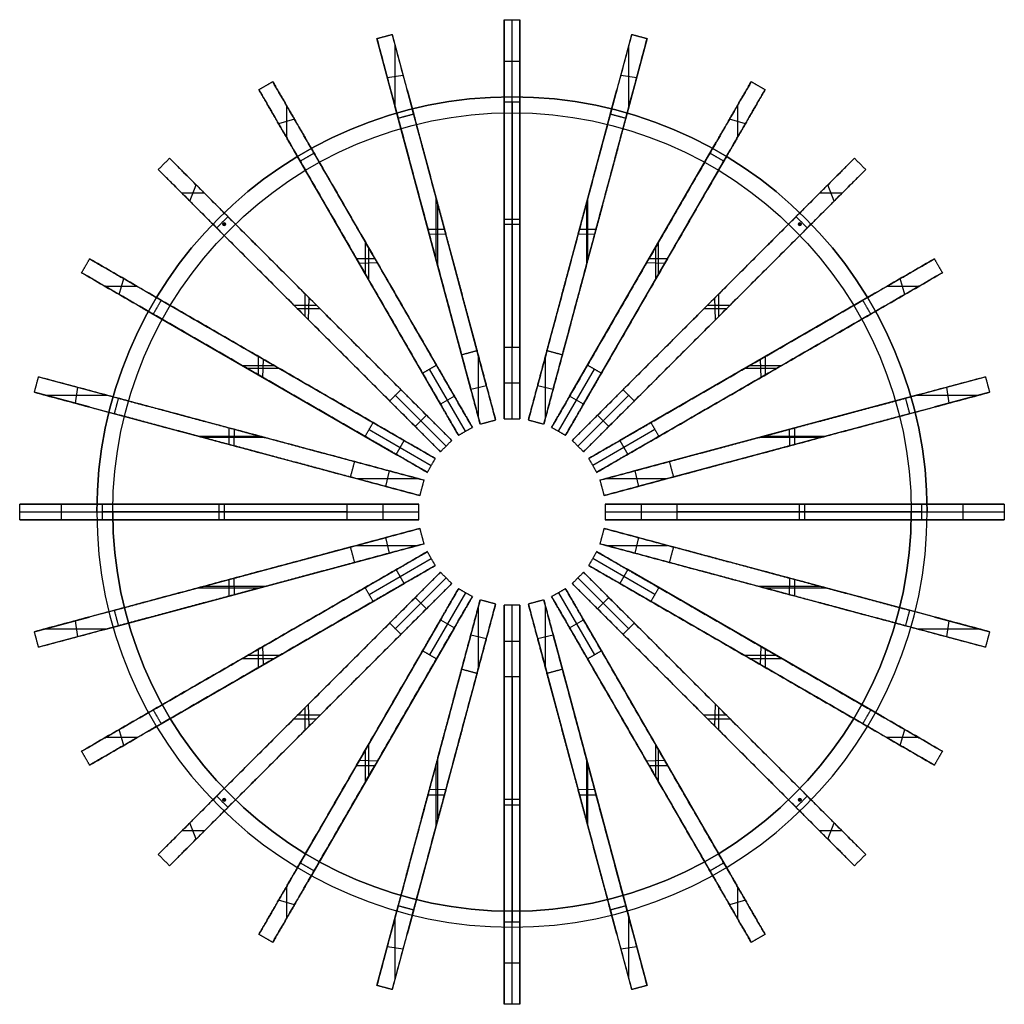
# Model space of a CAD drawing. Header units: millimetres. Extents: x -370 to 370, y -370 to 370.
import ezdxf

# ---------------------------------------------------------------- set-up
doc = ezdxf.new("R2010")
doc.units = ezdxf.units.MM
doc.layers.add('Default', color=7, linetype='Continuous', true_color=0x000000)

msp = doc.modelspace()

# ---------------------------------------------------------------- linework, layer by layer
at = {"layer": 'Default', "color": 250, "true_color": 0x303238}
for p, q in [((0, 307.86, 49.2), (0, 369.95, 120)), ((0, 70, 120), (0, 369.95, 120)), ((-87.72, 304.18, 59.07), (-87.72, 350.54, 110.13)), ((87.72, 304.18, 59.07), (87.72, 350.54, 110.13)), ((-6, 338.91, 84.6), (6, 338.91, 84.6)), ((-93.69, 326.48, 85.4), (-81.74, 328.24, 83.8)), ((81.74, 328.24, 83.8), (93.69, 326.48, 85.4)), ((-6, 97, 60), (-6, 317.33, 60)), ((0, 312, 120), (0, 312, 132)), ((0, 300, 120), (0, 312, 120)), ((0, 300, 132), (0, 312, 132)), ((6, 97, 60), (6, 317.33, 60)), ((-169.45, 305.5, 96.45), (-169.45, 281.5, 72.75)), ((-30.9, 92.14, 60), (-87.93, 304.97, 60)), ((-19.31, 95.24, 60), (-76.34, 308.07, 60)), ((0, 307.86, 49.2), (0, 123.99, 0)), ((19.31, 95.24, 60), (76.34, 308.07, 60)), ((30.9, 92.14, 60), (87.93, 304.97, 60)), ((169.45, 305.5, 96.45), (169.45, 281.5, 72.75)), ((0, 300, 132), (0, 300, 120)), ((-163.5, 295.2, 82.88), (-175.4, 291.81, 86.32)), ((175.4, 291.81, 86.32), (163.5, 295.2, 82.88)), ((-43.3, 87, 60), (-153.47, 277.82, 60)), ((43.3, 87, 60), (153.47, 277.82, 60)), ((-53.69, 81, 60), (-163.86, 271.82, 60)), ((53.69, 81, 60), (163.86, 271.82, 60)), ((-242.04, 233.56, 81.63), (-237.24, 245.73, 87.57)), ((242.04, 233.56, 81.63), (237.24, 245.73, 87.57)), ((-231.16, 239.64, 77.76), (-248.13, 239.64, 91.44)), ((248.13, 239.64, 91.44), (231.16, 239.64, 77.76)), ((-56.93, 189.3, 120), (-56.93, 235.66, 120)), ((-55.89, 231.75, 30.59), (-55.89, 185.39, 18.61)), ((55.89, 231.75, 30.59), (55.89, 185.39, 18.61)), ((56.93, 189.3, 120), (56.93, 235.66, 120)), ((-64.34, 72.83, 60), (-220.15, 228.63, 60)), ((64.34, 72.83, 60), (220.15, 228.63, 60)), ((-72.83, 64.34, 60), (-228.63, 220.15, 60)), ((-6, 219.98, 120), (6, 219.98, 120)), ((-6, 219.98, 25.68), (-6, 219.98, 120)), ((6, 215.93, 24.6), (-6, 215.93, 24.6)), ((6, 219.98, 25.68), (6, 219.98, 120)), ((72.83, 64.34, 60), (228.63, 220.15, 60)), ((-63.15, 212.48, 120), (-50.72, 212.48, 120)), ((-62.73, 210.93, 25.68), (-62.73, 210.93, 120)), ((-49.7, 208.67, 24.2), (-62.07, 208.47, 25)), ((-51.14, 214.03, 25.68), (-51.14, 214.03, 120)), ((62.07, 208.47, 25), (49.7, 208.67, 24.2)), ((50.72, 212.48, 120), (63.15, 212.48, 120)), ((51.14, 214.03, 25.68), (51.14, 214.03, 120)), ((62.73, 210.93, 25.68), (62.73, 210.93, 120)), ((-109.99, 178.5, 120), (-109.99, 202.5, 120)), ((109.99, 178.5, 120), (109.99, 202.5, 120)), ((-107.96, 199, 27.38), (-107.96, 175, 21.82)), ((-104.79, 193.5, 25.68), (-104.79, 193.5, 120)), ((104.79, 193.5, 25.68), (104.79, 193.5, 120)), ((107.96, 199, 27.38), (107.96, 175, 21.82)), ((-116.92, 190.5, 120), (-103.06, 190.5, 120)), ((-115.18, 187.5, 25.68), (-115.18, 187.5, 120)), ((-101.15, 187.2, 23.74), (-114.78, 186.8, 25.46)), ((114.78, 186.8, 25.46), (101.15, 187.2, 23.74)), ((103.06, 190.5, 120), (116.92, 190.5, 120)), ((115.18, 187.5, 25.68), (115.18, 187.5, 120)), ((-295.2, 163.5, 82.88), (-291.81, 175.4, 86.32)), ((295.2, 163.5, 82.88), (291.81, 175.4, 86.32)), ((-281.5, 169.45, 72.75), (-305.5, 169.45, 96.45)), ((-271.82, 163.86, 60), (-81, 53.69, 60)), ((-155.55, 147.06, 120), (-155.55, 164.03, 120)), ((271.82, 163.86, 60), (81, 53.69, 60)), ((155.55, 147.06, 120), (155.55, 164.03, 120)), ((305.5, 169.45, 96.45), (281.5, 169.45, 72.75)), ((-164.03, 155.55, 120), (-147.06, 155.55, 120)), ((-152.97, 144.48, 23.1), (-152.4, 160.88, 26.1)), ((-151.3, 159.79, 25.68), (-151.3, 159.79, 120)), ((147.06, 155.55, 120), (164.03, 155.55, 120)), ((151.3, 159.79, 25.68), (151.3, 159.79, 120)), ((152.97, 144.48, 23.1), (152.4, 160.88, 26.1)), ((-277.82, 153.47, 60), (-87, 43.3, 60)), ((-144.2, 152.68, 22.99), (-161.17, 152.68, 26.21)), ((-159.79, 151.3, 25.68), (-159.79, 151.3, 120)), ((277.82, 153.47, 60), (87, 43.3, 60)), ((161.17, 152.68, 26.21), (144.2, 152.68, 22.99)), ((159.79, 151.3, 25.68), (159.79, 151.3, 120)), ((0, 70, 120), (0, 123.99, 0)), ((-190.5, 103.06, 120), (-190.5, 116.92, 120)), ((-187.5, 115.18, 120), (-187.5, 115.18, 25.68)), ((-187.2, 101.15, 23.74), (-186.8, 114.78, 25.46)), ((-25.1, 70.51, 109.77), (-25.1, 116.87, 10.23)), ((25.1, 70.51, 109.77), (25.1, 116.87, 10.23)), ((187.2, 101.15, 23.74), (186.8, 114.78, 25.46)), ((187.5, 115.18, 120), (187.5, 115.18, 25.68)), ((190.5, 103.06, 120), (190.5, 116.92, 120)), ((-202.5, 109.99, 120), (-178.5, 109.99, 120)), ((-175, 107.96, 21.82), (-199, 107.96, 27.38)), ((-193.5, 104.79, 120), (-193.5, 104.79, 25.68)), ((-35, 60.62, 120), (-62, 107.38, 0)), ((35, 60.62, 120), (62, 107.38, 0)), ((199, 107.96, 27.38), (175, 107.96, 21.82)), ((178.5, 109.99, 120), (202.5, 109.99, 120)), ((193.5, 104.79, 120), (193.5, 104.79, 25.68)), ((-6, 97, 60), (6, 97, 60)), ((-326.48, 93.69, 85.4), (-328.24, 81.74, 83.8)), ((-30.97, 92.4, 59.4), (-19.24, 94.98, 60.6)), ((19.24, 94.98, 60.6), (30.97, 92.4, 59.4)), ((326.48, 93.69, 85.4), (328.24, 81.74, 83.8)), ((-350.54, 87.72, 110.13), (-304.18, 87.72, 59.07)), ((-304.97, 87.93, 60), (-92.14, 30.9, 60)), ((-87.68, 87.68, 0), (-49.5, 49.5, 120)), ((-43.3, 87, 60), (-53.69, 81, 60)), ((53.69, 81, 60), (43.3, 87, 60)), ((87.68, 87.68, 0), (49.5, 49.5, 120)), ((304.97, 87.93, 60), (92.14, 30.9, 60)), ((304.18, 87.72, 59.07), (350.54, 87.72, 110.13)), ((-308.07, 76.34, 60), (-95.24, 19.31, 60)), ((308.07, 76.34, 60), (95.24, 19.31, 60)), ((-72.83, 64.34, 60), (-64.34, 72.83, 60)), ((64.34, 72.83, 60), (72.83, 64.34, 60)), ((-212.48, 50.72, 120), (-212.48, 63.15, 120)), ((-210.93, 62.73, 120), (-210.93, 62.73, 25.68)), ((-208.67, 49.7, 24.2), (-208.47, 62.07, 25)), ((-107.38, 62, 0), (-60.62, 35, 120)), ((107.38, 62, 0), (60.62, 35, 120)), ((208.67, 49.7, 24.2), (208.47, 62.07, 25)), ((210.93, 62.73, 120), (210.93, 62.73, 25.68)), ((212.48, 50.72, 120), (212.48, 63.15, 120)), ((-235.66, 56.93, 120), (-189.3, 56.93, 120)), ((-185.39, 55.89, 18.61), (-231.75, 55.89, 30.59)), ((-87, 43.3, 60), (-81, 53.69, 60)), ((81, 53.69, 60), (87, 43.3, 60)), ((231.75, 55.89, 30.59), (185.39, 55.89, 18.61)), ((189.3, 56.93, 120), (235.66, 56.93, 120)), ((-214.03, 51.14, 120), (-214.03, 51.14, 25.68)), ((214.03, 51.14, 120), (214.03, 51.14, 25.68)), ((-92.4, 30.97, 59.4), (-94.98, 19.24, 60.6)), ((92.4, 30.97, 59.4), (94.98, 19.24, 60.6)), ((-116.87, 25.1, 10.23), (-70.51, 25.1, 109.77)), ((70.51, 25.1, 109.77), (116.87, 25.1, 10.23)), ((-369.95, 0, 120), (-307.86, 0, 49.2)), ((-369.95, 0, 120), (-70, 0, 120)), ((-338.91, 6, 84.6), (-338.91, -6, 84.6)), ((-317.33, 6, 60), (-97, 6, 60)), ((-312, 0, 120), (-300, 0, 120)), ((-312, 0, 132), (-300, 0, 132)), ((-123.99, 0, 0), (-307.86, 0, 49.2)), ((-219.98, -6, 120), (-219.98, 6, 120)), ((-219.98, 6, 25.68), (-219.98, 6, 120)), ((-215.93, -6, 24.6), (-215.93, 6, 24.6)), ((-123.99, 0, 0), (-70, 0, 120)), ((-97, 6, 60), (-97, -6, 60)), ((70, 0, 120), (369.95, 0, 120)), ((70, 0, 120), (123.99, 0, 0)), ((97, 6, 60), (97, -6, 60)), ((97, 6, 60), (317.33, 6, 60)), ((307.86, 0, 49.2), (123.99, 0, 0)), ((215.93, -6, 24.6), (215.93, 6, 24.6)), ((219.98, -6, 120), (219.98, 6, 120)), ((219.98, 6, 120), (219.98, 6, 25.68)), ((300, 0, 120), (312, 0, 120)), ((300, 0, 132), (312, 0, 132)), ((307.86, 0, 49.2), (369.95, 0, 120)), ((338.91, 6, 84.6), (338.91, -6, 84.6)), ((-317.33, -6, 60), (-97, -6, 60)), ((-219.98, -6, 25.68), (-219.98, -6, 120)), ((97, -6, 60), (317.33, -6, 60)), ((219.98, -6, 120), (219.98, -6, 25.68)), ((-308.07, -76.34, 60), (-95.24, -19.31, 60)), ((-94.98, -19.24, 60.6), (-92.4, -30.97, 59.4)), ((94.98, -19.24, 60.6), (92.4, -30.97, 59.4)), ((308.07, -76.34, 60), (95.24, -19.31, 60)), ((-116.87, -25.1, 10.23), (-70.51, -25.1, 109.77)), ((70.51, -25.1, 109.77), (116.87, -25.1, 10.23)), ((-304.97, -87.93, 60), (-92.14, -30.9, 60)), ((-107.38, -62, 0), (-60.62, -35, 120)), ((107.38, -62, 0), (60.62, -35, 120)), ((304.97, -87.93, 60), (92.14, -30.9, 60)), ((-277.82, -153.47, 60), (-87, -43.3, 60)), ((-81, -53.69, 60), (-87, -43.3, 60)), ((87, -43.3, 60), (81, -53.69, 60)), ((277.82, -153.47, 60), (87, -43.3, 60)), ((-214.03, -51.14, 120), (-214.03, -51.14, 25.68)), ((-212.48, -63.15, 120), (-212.48, -50.72, 120)), ((-208.47, -62.07, 25), (-208.67, -49.7, 24.2)), ((-87.68, -87.68, 0), (-49.5, -49.5, 120)), ((87.68, -87.68, 0), (49.5, -49.5, 120)), ((208.47, -62.07, 25), (208.67, -49.7, 24.2)), ((212.48, -63.15, 120), (212.48, -50.72, 120)), ((214.03, -51.14, 120), (214.03, -51.14, 25.68)), ((-271.82, -163.86, 60), (-81, -53.69, 60)), ((-235.66, -56.93, 120), (-189.3, -56.93, 120)), ((-185.39, -55.89, 18.61), (-231.75, -55.89, 30.59)), ((271.82, -163.86, 60), (81, -53.69, 60)), ((231.75, -55.89, 30.59), (185.39, -55.89, 18.61)), ((189.3, -56.93, 120), (235.66, -56.93, 120)), ((-72.83, -64.34, 60), (-228.63, -220.15, 60)), ((-210.93, -62.73, 120), (-210.93, -62.73, 25.68)), ((-64.34, -72.83, 60), (-72.83, -64.34, 60)), ((-35, -60.62, 120), (-62, -107.38, 0)), ((35, -60.62, 120), (62, -107.38, 0)), ((72.83, -64.34, 60), (64.34, -72.83, 60)), ((72.83, -64.34, 60), (228.63, -220.15, 60)), ((210.93, -62.73, 120), (210.93, -62.73, 25.68)), ((-64.34, -72.83, 60), (-220.15, -228.63, 60)), ((-25.1, -116.87, 10.23), (-25.1, -70.51, 109.77)), ((0, -369.95, 120), (0, -70, 120)), ((0, -123.99, 0), (0, -70, 120)), ((25.1, -116.87, 10.23), (25.1, -70.51, 109.77)), ((64.34, -72.83, 60), (220.15, -228.63, 60)), ((-53.69, -81, 60), (-163.86, -271.82, 60)), ((-53.69, -81, 60), (-43.3, -87, 60)), ((43.3, -87, 60), (53.69, -81, 60)), ((53.69, -81, 60), (163.86, -271.82, 60)), ((-350.54, -87.72, 110.13), (-304.18, -87.72, 59.07)), ((-328.24, -81.74, 83.8), (-326.48, -93.69, 85.4)), ((-43.3, -87, 60), (-153.47, -277.82, 60)), ((43.3, -87, 60), (153.47, -277.82, 60)), ((304.18, -87.72, 59.07), (350.54, -87.72, 110.13)), ((328.24, -81.74, 83.8), (326.48, -93.69, 85.4)), ((-30.9, -92.14, 60), (-87.93, -304.97, 60)), ((-19.31, -95.24, 60), (-76.34, -308.07, 60)), ((-30.97, -92.4, 59.4), (-19.24, -94.98, 60.6)), ((19.24, -94.98, 60.6), (30.97, -92.4, 59.4)), ((19.31, -95.24, 60), (76.34, -308.07, 60)), ((30.9, -92.14, 60), (87.93, -304.97, 60)), ((-190.5, -116.92, 120), (-190.5, -103.06, 120)), ((-186.8, -114.78, 25.46), (-187.2, -101.15, 23.74)), ((-6, -97, 60), (6, -97, 60)), ((-6, -97, 60), (-6, -317.33, 60)), ((6, -97, 60), (6, -317.33, 60)), ((186.8, -114.78, 25.46), (187.2, -101.15, 23.74)), ((190.5, -116.92, 120), (190.5, -103.06, 120)), ((-202.5, -109.99, 120), (-178.5, -109.99, 120)), ((-175, -107.96, 21.82), (-199, -107.96, 27.38)), ((-193.5, -104.79, 120), (-193.5, -104.79, 25.68)), ((199, -107.96, 27.38), (175, -107.96, 21.82)), ((178.5, -109.99, 120), (202.5, -109.99, 120)), ((193.5, -104.79, 120), (193.5, -104.79, 25.68)), ((-187.5, -115.18, 120), (-187.5, -115.18, 25.68)), ((187.5, -115.18, 120), (187.5, -115.18, 25.68)), ((0, -123.99, 0), (0, -307.86, 49.2)), ((-155.55, -164.03, 120), (-155.55, -147.06, 120)), ((-152.4, -160.88, 26.1), (-152.97, -144.48, 23.1)), ((152.4, -160.88, 26.1), (152.97, -144.48, 23.1)), ((155.55, -164.03, 120), (155.55, -147.06, 120)), ((-144.2, -152.68, 22.99), (-161.17, -152.68, 26.21)), ((-159.79, -151.3, 25.68), (-159.79, -151.3, 120)), ((161.17, -152.68, 26.21), (144.2, -152.68, 22.99)), ((159.79, -151.3, 25.68), (159.79, -151.3, 120)), ((-164.03, -155.55, 120), (-147.06, -155.55, 120)), ((-151.3, -159.79, 25.68), (-151.3, -159.79, 120)), ((147.06, -155.55, 120), (164.03, -155.55, 120)), ((151.3, -159.79, 25.68), (151.3, -159.79, 120)), ((-281.5, -169.45, 72.75), (-305.5, -169.45, 96.45)), ((-291.81, -175.4, 86.32), (-295.2, -163.5, 82.88)), ((305.5, -169.45, 96.45), (281.5, -169.45, 72.75)), ((291.81, -175.4, 86.32), (295.2, -163.5, 82.88)), ((-107.96, -175, 21.82), (-107.96, -199, 27.38)), ((107.96, -175, 21.82), (107.96, -199, 27.38)), ((-109.99, -202.5, 120), (-109.99, -178.5, 120)), ((109.99, -202.5, 120), (109.99, -178.5, 120)), ((-116.92, -190.5, 120), (-103.06, -190.5, 120)), ((-115.18, -187.5, 25.68), (-115.18, -187.5, 120)), ((-101.15, -187.2, 23.74), (-114.78, -186.8, 25.46)), ((-56.93, -235.66, 120), (-56.93, -189.3, 120)), ((-55.89, -185.39, 18.61), (-55.89, -231.75, 30.59)), ((55.89, -185.39, 18.61), (55.89, -231.75, 30.59)), ((56.93, -235.66, 120), (56.93, -189.3, 120)), ((114.78, -186.8, 25.46), (101.15, -187.2, 23.74)), ((103.06, -190.5, 120), (116.92, -190.5, 120)), ((115.18, -187.5, 25.68), (115.18, -187.5, 120)), ((-104.79, -193.5, 25.68), (-104.79, -193.5, 120)), ((104.79, -193.5, 25.68), (104.79, -193.5, 120)), ((-63.15, -212.48, 120), (-50.72, -212.48, 120)), ((-62.73, -210.93, 25.68), (-62.73, -210.93, 120)), ((-49.7, -208.67, 24.2), (-62.07, -208.47, 25)), ((-51.14, -214.03, 25.68), (-51.14, -214.03, 120)), ((62.07, -208.47, 25), (49.7, -208.67, 24.2)), ((50.72, -212.48, 120), (63.15, -212.48, 120)), ((51.14, -214.03, 25.68), (51.14, -214.03, 120)), ((62.73, -210.93, 25.68), (62.73, -210.93, 120)), ((6, -215.93, 24.6), (-6, -215.93, 24.6)), ((-6, -219.98, 120), (6, -219.98, 120)), ((-6, -219.98, 25.68), (-6, -219.98, 120)), ((6, -219.98, 25.68), (6, -219.98, 120)), ((-237.24, -245.73, 87.57), (-242.04, -233.56, 81.63)), ((237.24, -245.73, 87.57), (242.04, -233.56, 81.63)), ((-231.16, -239.64, 77.76), (-248.13, -239.64, 91.44)), ((248.13, -239.64, 91.44), (231.16, -239.64, 77.76)), ((-169.45, -281.5, 72.75), (-169.45, -305.5, 96.45)), ((169.45, -281.5, 72.75), (169.45, -305.5, 96.45)), ((-163.5, -295.2, 82.88), (-175.4, -291.81, 86.32)), ((175.4, -291.81, 86.32), (163.5, -295.2, 82.88)), ((0, -300, 132), (0, -300, 120)), ((0, -312, 120), (0, -300, 120)), ((0, -312, 132), (0, -300, 132)), ((-87.72, -350.54, 110.13), (-87.72, -304.18, 59.07)), ((0, -369.95, 120), (0, -307.86, 49.2)), ((87.72, -350.54, 110.13), (87.72, -304.18, 59.07)), ((0, -312, 120), (0, -312, 132)), ((-93.69, -326.48, 85.4), (-81.74, -328.24, 83.8)), ((81.74, -328.24, 83.8), (93.69, -326.48, 85.4)), ((-6, -338.91, 84.6), (6, -338.91, 84.6))]:
    msp.add_line(p, q, dxfattribs=at)
at = {"layer": 'Default', "color": 251, "true_color": 0x68696b}
for p, q in [((-217.37, 216.37, 132), (-215.37, 216.37, 132)), ((-217.37, 216.37, 690), (-215.37, 216.37, 690)), ((-217.08, 217.08, 132), (-217.08, 217.08, 690)), ((-217.08, 215.67, 132), (-217.08, 215.67, 690)), ((-216.37, 215.37, 132), (-216.37, 217.37, 132)), ((-216.37, 215.37, 690), (-216.37, 217.37, 690)), ((-215.67, 217.08, 132), (-215.67, 217.08, 690)), ((-215.67, 215.67, 132), (-215.67, 215.67, 690)), ((215.37, 216.37, 132), (217.37, 216.37, 132)), ((215.37, 216.37, 690), (217.37, 216.37, 690)), ((215.67, 217.08, 132), (215.67, 217.08, 690)), ((215.67, 215.67, 132), (215.67, 215.67, 690)), ((216.37, 215.37, 132), (216.37, 217.37, 132)), ((216.37, 215.37, 690), (216.37, 217.37, 690)), ((217.08, 217.08, 132), (217.08, 217.08, 690)), ((217.08, 215.67, 132), (217.08, 215.67, 690)), ((-217.37, -216.37, 132), (-215.37, -216.37, 132)), ((-217.37, -216.37, 690), (-215.37, -216.37, 690)), ((-217.08, -215.67, 132), (-217.08, -215.67, 690)), ((-217.08, -217.08, 132), (-217.08, -217.08, 690)), ((-216.37, -217.37, 132), (-216.37, -215.37, 132)), ((-216.37, -217.37, 690), (-216.37, -215.37, 690)), ((-215.67, -215.67, 132), (-215.67, -215.67, 690)), ((-215.67, -217.08, 132), (-215.67, -217.08, 690)), ((215.37, -216.37, 132), (217.37, -216.37, 132)), ((215.37, -216.37, 690), (217.37, -216.37, 690)), ((215.67, -215.67, 132), (215.67, -215.67, 690)), ((215.67, -217.08, 132), (215.67, -217.08, 690)), ((216.37, -217.37, 132), (216.37, -215.37, 132)), ((216.37, -217.37, 690), (216.37, -215.37, 690)), ((217.08, -215.67, 132), (217.08, -215.67, 690)), ((217.08, -217.08, 132), (217.08, -217.08, 690))]:
    msp.add_line(p, q, dxfattribs=at)
for centre in [(-216.37, 216.37, 132), (-216.37, 216.37, 411), (216.37, 216.37, 132), (216.37, 216.37, 411), (-216.37, -216.37, 132), (-216.37, -216.37, 411), (216.37, -216.37, 132), (216.37, -216.37, 411)]:
    msp.add_circle(centre, 1, dxfattribs=at)
at = {"layer": 'Default', "color": 251, "true_color": 0x68696b, "extrusion": (0, 0, -1)}
for centre in [(216.37, 216.37, -690), (-216.37, 216.37, -690), (216.37, -216.37, -690), (-216.37, -216.37, -690)]:
    msp.add_circle(centre, 1, dxfattribs=at)
at = {"layer": 'Default', "color": 250, "true_color": 0x303238, "extrusion": (0, 0, -1)}
for centre, radius, start, end in [((0, 0, -132), 312, 0, 180), ((0, 0, -120), 300, 0, 180), ((0, 0, -132), 300, 0, 180), ((0, 0, -126), 300, 0, 180), ((0, 0, -132), 300, 180, 0), ((0, 0, -126), 300, 180, 0)]:
    msp.add_arc(centre, radius, start, end, dxfattribs=at)
at = {"layer": 'Default', "color": 250, "true_color": 0x303238}
for centre, radius, start, end in [((0, 0, 120), 312, 0, 180), ((0, 0, 126), 312, 0, 180), ((0, 0, 120), 312, 180, 0), ((0, 0, 132), 312, 180, 0), ((0, 0, 126), 312, 180, 0), ((0, 0, 120), 300, 180, 0)]:
    msp.add_arc(centre, radius, start, end, dxfattribs=at)
for points in [[(-6, 369.95, 120), (-6, 219.98, 120), (-6, 70, 120)], [(-6, 369.95, 120), (0, 369.95, 120), (6, 369.95, 120)], [(-6, 307.86, 49.2), (-6, 338.91, 84.6), (-6, 369.95, 120)], [(6, 70, 120), (6, 219.98, 120), (6, 369.95, 120)], [(6, 369.95, 120), (6, 338.91, 84.6), (6, 307.86, 49.2)], [(-101.55, 355.79, 120), (-95.75, 357.35, 120), (-89.95, 358.9, 120)], [(-85.48, 295.82, 49.2), (-93.51, 325.81, 84.6), (-101.55, 355.79, 120)], [(-101.55, 355.79, 120), (-62.73, 210.93, 120), (-23.91, 66.06, 120)], [(-89.95, 358.9, 120), (-81.92, 328.91, 84.6), (-73.88, 298.92, 49.2)], [(-12.32, 69.17, 120), (-51.14, 214.03, 120), (-89.95, 358.9, 120)], [(89.95, 358.9, 120), (51.14, 214.03, 120), (12.32, 69.17, 120)], [(23.91, 66.06, 120), (62.73, 210.93, 120), (101.55, 355.79, 120)], [(73.88, 298.92, 49.2), (81.92, 328.91, 84.6), (89.95, 358.9, 120)], [(101.55, 355.79, 120), (93.51, 325.81, 84.6), (85.48, 295.82, 49.2)], [(89.95, 358.9, 120), (95.75, 357.35, 120), (101.55, 355.79, 120)], [(-190.17, 317.39, 120), (-184.98, 320.39, 120), (-179.78, 323.39, 120)], [(-179.78, 323.39, 120), (-164.26, 296.5, 84.6), (-148.73, 269.62, 49.2)], [(-29.8, 63.62, 120), (-104.79, 193.5, 120), (-179.78, 323.39, 120)], [(179.78, 323.39, 120), (104.79, 193.5, 120), (29.8, 63.62, 120)], [(148.73, 269.62, 49.2), (164.26, 296.5, 84.6), (179.78, 323.39, 120)], [(179.78, 323.39, 120), (184.98, 320.39, 120), (190.17, 317.39, 120)], [(-159.13, 263.62, 49.2), (-174.65, 290.5, 84.6), (-190.17, 317.39, 120)], [(-190.17, 317.39, 120), (-115.18, 187.5, 120), (-40.2, 57.62, 120)], [(40.2, 57.62, 120), (115.18, 187.5, 120), (190.17, 317.39, 120)], [(190.17, 317.39, 120), (174.65, 290.5, 84.6), (159.13, 263.62, 49.2)], [(6, 307.86, 49.2), (0, 307.86, 49.2), (-6, 307.86, 49.2)], [(-6, 123.99), (-6, 215.93, 24.6), (-6, 307.86, 49.2)], [(6, 307.86, 49.2), (6, 215.93, 24.6), (6, 123.99)], [(-73.88, 298.92, 49.2), (-79.68, 297.37, 49.2), (-85.48, 295.82, 49.2)], [(-73.88, 298.92, 49.2), (-50.09, 210.12, 24.6), (-26.3, 121.32)], [(26.3, 121.32), (50.09, 210.12, 24.6), (73.88, 298.92, 49.2)], [(85.48, 295.82, 49.2), (79.68, 297.37, 49.2), (73.88, 298.92, 49.2)], [(-37.89, 118.21), (-61.68, 207.02, 24.6), (-85.48, 295.82, 49.2)], [(85.48, 295.82, 49.2), (61.68, 207.02, 24.6), (37.89, 118.21)], [(-148.73, 269.62, 49.2), (-153.93, 266.62, 49.2), (-159.13, 263.62, 49.2)], [(-148.73, 269.62, 49.2), (-102.77, 190, 24.6), (-56.8, 110.38)], [(56.8, 110.38), (102.77, 190, 24.6), (148.73, 269.62, 49.2)], [(159.13, 263.62, 49.2), (153.93, 266.62, 49.2), (148.73, 269.62, 49.2)], [(-265.84, 257.35, 120), (-261.6, 261.6, 120), (-257.35, 265.84, 120)], [(-45.25, 53.74, 120), (-151.3, 159.79, 120), (-257.35, 265.84, 120)], [(-257.35, 265.84, 120), (-235.4, 243.89, 84.6), (-213.45, 221.93, 49.2)], [(-67.19, 104.38), (-113.16, 184, 24.6), (-159.13, 263.62, 49.2)], [(257.35, 265.84, 120), (151.3, 159.79, 120), (45.25, 53.74, 120)], [(159.13, 263.62, 49.2), (113.16, 184, 24.6), (67.19, 104.38)], [(213.45, 221.93, 49.2), (235.4, 243.89, 84.6), (257.35, 265.84, 120)], [(257.35, 265.84, 120), (261.6, 261.6, 120), (265.84, 257.35, 120)], [(-265.84, 257.35, 120), (-159.79, 151.3, 120), (-53.74, 45.25, 120)], [(-221.93, 213.45, 49.2), (-243.89, 235.4, 84.6), (-265.84, 257.35, 120)], [(53.74, 45.25, 120), (159.79, 151.3, 120), (265.84, 257.35, 120)], [(265.84, 257.35, 120), (243.89, 235.4, 84.6), (221.93, 213.45, 49.2)], [(-213.45, 221.93, 49.2), (-217.69, 217.69, 49.2), (-221.93, 213.45, 49.2)], [(-213.45, 221.93, 49.2), (-148.44, 156.93, 24.6), (-83.43, 91.92)], [(83.43, 91.92), (148.44, 156.93, 24.6), (213.45, 221.93, 49.2)], [(221.93, 213.45, 49.2), (217.69, 217.69, 49.2), (213.45, 221.93, 49.2)], [(-91.92, 83.43), (-156.93, 148.44, 24.6), (-221.93, 213.45, 49.2)], [(221.93, 213.45, 49.2), (156.93, 148.44, 24.6), (91.92, 83.43)], [(-323.39, 179.78, 120), (-320.39, 184.98, 120), (-317.39, 190.17, 120)], [(-317.39, 190.17, 120), (-290.5, 174.65, 84.6), (-263.62, 159.13, 49.2)], [(-57.62, 40.2, 120), (-187.5, 115.18, 120), (-317.39, 190.17, 120)], [(317.39, 190.17, 120), (187.5, 115.18, 120), (57.62, 40.2, 120)], [(263.62, 159.13, 49.2), (290.5, 174.65, 84.6), (317.39, 190.17, 120)], [(317.39, 190.17, 120), (320.39, 184.98, 120), (323.39, 179.78, 120)], [(-269.62, 148.73, 49.2), (-296.5, 164.26, 84.6), (-323.39, 179.78, 120)], [(-323.39, 179.78, 120), (-193.5, 104.79, 120), (-63.62, 29.8, 120)], [(63.62, 29.8, 120), (193.5, 104.79, 120), (323.39, 179.78, 120)], [(323.39, 179.78, 120), (296.5, 164.26, 84.6), (269.62, 148.73, 49.2)], [(-263.62, 159.13, 49.2), (-266.62, 153.93, 49.2), (-269.62, 148.73, 49.2)], [(-263.62, 159.13, 49.2), (-184, 113.16, 24.6), (-104.38, 67.19)], [(104.38, 67.19), (184, 113.16, 24.6), (263.62, 159.13, 49.2)], [(269.62, 148.73, 49.2), (266.62, 153.93, 49.2), (263.62, 159.13, 49.2)], [(-110.38, 56.8), (-190, 102.77, 24.6), (-269.62, 148.73, 49.2)], [(269.62, 148.73, 49.2), (190, 102.77, 24.6), (110.38, 56.8)], [(-37.89, 118.21), (-32.09, 119.77), (-26.3, 121.32)], [(-26.3, 121.32), (-19.31, 95.24, 60), (-12.32, 69.17, 120)], [(-6, 123.99), (0, 123.99), (6, 123.99)], [(-6, 70, 120), (-6, 97, 60), (-6, 123.99)], [(6, 123.99), (6, 97, 60), (6, 70, 120)], [(12.32, 69.17, 120), (19.31, 95.24, 60), (26.3, 121.32)], [(26.3, 121.32), (32.09, 119.77), (37.89, 118.21)], [(-23.91, 66.06, 120), (-30.9, 92.14, 60), (-37.89, 118.21)], [(37.89, 118.21), (30.9, 92.14, 60), (23.91, 66.06, 120)], [(-67.19, 104.38), (-62, 107.38), (-56.8, 110.38)], [(-40.2, 57.62, 120), (-53.69, 81, 60), (-67.19, 104.38)], [(-56.8, 110.38), (-43.3, 87, 60), (-29.8, 63.62, 120)], [(29.8, 63.62, 120), (43.3, 87, 60), (56.8, 110.38)], [(67.19, 104.38), (53.69, 81, 60), (40.2, 57.62, 120)], [(56.8, 110.38), (62, 107.38), (67.19, 104.38)], [(-358.9, 89.95, 120), (-357.35, 95.75, 120), (-355.79, 101.55, 120)], [(-355.79, 101.55, 120), (-325.81, 93.51, 84.6), (-295.82, 85.48, 49.2)], [(-66.06, 23.91, 120), (-210.93, 62.73, 120), (-355.79, 101.55, 120)], [(355.79, 101.55, 120), (210.93, 62.73, 120), (66.06, 23.91, 120)], [(295.82, 85.48, 49.2), (325.81, 93.51, 84.6), (355.79, 101.55, 120)], [(355.79, 101.55, 120), (357.35, 95.75, 120), (358.9, 89.95, 120)], [(-298.92, 73.88, 49.2), (-328.91, 81.92, 84.6), (-358.9, 89.95, 120)], [(-358.9, 89.95, 120), (-214.03, 51.14, 120), (-69.17, 12.32, 120)], [(-91.92, 83.43), (-87.68, 87.68), (-83.43, 91.92)], [(-83.43, 91.92), (-64.34, 72.83, 60), (-45.25, 53.74, 120)], [(45.25, 53.74, 120), (64.34, 72.83, 60), (83.43, 91.92)], [(69.17, 12.32, 120), (214.03, 51.14, 120), (358.9, 89.95, 120)], [(83.43, 91.92), (87.68, 87.68), (91.92, 83.43)], [(358.9, 89.95, 120), (328.91, 81.92, 84.6), (298.92, 73.88, 49.2)], [(-295.82, 85.48, 49.2), (-297.37, 79.68, 49.2), (-298.92, 73.88, 49.2)], [(-295.82, 85.48, 49.2), (-207.02, 61.68, 24.6), (-118.21, 37.89)], [(-53.74, 45.25, 120), (-72.83, 64.34, 60), (-91.92, 83.43)], [(91.92, 83.43), (72.83, 64.34, 60), (53.74, 45.25, 120)], [(118.21, 37.89), (207.02, 61.68, 24.6), (295.82, 85.48, 49.2)], [(298.92, 73.88, 49.2), (297.37, 79.68, 49.2), (295.82, 85.48, 49.2)], [(-121.32, 26.3), (-210.12, 50.09, 24.6), (-298.92, 73.88, 49.2)], [(-110.38, 56.8), (-107.38, 62), (-104.38, 67.19)], [(-104.38, 67.19), (-81, 53.69, 60), (-57.62, 40.2, 120)], [(-23.91, 66.06, 120), (-18.12, 67.61, 120), (-12.32, 69.17, 120)], [(-6, 70, 120), (0, 70, 120), (6, 70, 120)], [(12.32, 69.17, 120), (18.12, 67.61, 120), (23.91, 66.06, 120)], [(57.62, 40.2, 120), (81, 53.69, 60), (104.38, 67.19)], [(104.38, 67.19), (107.38, 62), (110.38, 56.8)], [(298.92, 73.88, 49.2), (210.12, 50.09, 24.6), (121.32, 26.3)], [(-40.2, 57.62, 120), (-35, 60.62, 120), (-29.8, 63.62, 120)], [(29.8, 63.62, 120), (35, 60.62, 120), (40.2, 57.62, 120)], [(-63.62, 29.8, 120), (-87, 43.3, 60), (-110.38, 56.8)], [(-53.74, 45.25, 120), (-49.5, 49.5, 120), (-45.25, 53.74, 120)], [(45.25, 53.74, 120), (49.5, 49.5, 120), (53.74, 45.25, 120)], [(110.38, 56.8), (87, 43.3, 60), (63.62, 29.8, 120)], [(-121.32, 26.3), (-119.77, 32.09), (-118.21, 37.89)], [(-118.21, 37.89), (-92.14, 30.9, 60), (-66.06, 23.91, 120)], [(-63.62, 29.8, 120), (-60.62, 35, 120), (-57.62, 40.2, 120)], [(57.62, 40.2, 120), (60.62, 35, 120), (63.62, 29.8, 120)], [(66.06, 23.91, 120), (92.14, 30.9, 60), (118.21, 37.89)], [(118.21, 37.89), (119.77, 32.09), (121.32, 26.3)], [(-69.17, 12.32, 120), (-95.24, 19.31, 60), (-121.32, 26.3)], [(-69.17, 12.32, 120), (-67.61, 18.12, 120), (-66.06, 23.91, 120)], [(66.06, 23.91, 120), (67.61, 18.12, 120), (69.17, 12.32, 120)], [(121.32, 26.3), (95.24, 19.31, 60), (69.17, 12.32, 120)], [(-70, 6, 120), (-219.98, 6, 120), (-369.95, 6, 120)], [(-369.95, -6, 120), (-369.95, 0, 120), (-369.95, 6, 120)], [(-369.95, 6, 120), (-338.91, 6, 84.6), (-307.86, 6, 49.2)], [(-312, 0, 120), (-312, 0, 126), (-312, 0, 132)], [(-307.86, 6, 49.2), (-307.86, 0, 49.2), (-307.86, -6, 49.2)], [(-307.86, 6, 49.2), (-215.93, 6, 24.6), (-123.99, 6)], [(-300, 0, 132), (-300, 0, 126), (-300, 0, 120)], [(-123.99, -6), (-123.99, 0), (-123.99, 6)], [(-123.99, 6), (-97, 6, 60), (-70, 6, 120)], [(-70, -6, 120), (-70, 0, 120), (-70, 6, 120)], [(369.95, 6, 120), (219.98, 6, 120), (70, 6, 120)], [(70, 6, 120), (70, 0, 120), (70, -6, 120)], [(70, 6, 120), (97, 6, 60), (123.99, 6)], [(123.99, 6), (123.99, 0), (123.99, -6)], [(123.99, 6), (215.93, 6, 24.6), (307.86, 6, 49.2)], [(300, 0, 120), (300, 0, 126), (300, 0, 132)], [(307.86, -6, 49.2), (307.86, 0, 49.2), (307.86, 6, 49.2)], [(307.86, 6, 49.2), (338.91, 6, 84.6), (369.95, 6, 120)], [(312, 0, 132), (312, 0, 126), (312, 0, 120)], [(369.95, 6, 120), (369.95, 0, 120), (369.95, -6, 120)], [(-369.95, -6, 120), (-219.98, -6, 120), (-70, -6, 120)], [(-307.86, -6, 49.2), (-338.91, -6, 84.6), (-369.95, -6, 120)], [(-123.99, -6), (-215.93, -6, 24.6), (-307.86, -6, 49.2)], [(-70, -6, 120), (-97, -6, 60), (-123.99, -6)], [(70, -6, 120), (219.98, -6, 120), (369.95, -6, 120)], [(123.99, -6), (97, -6, 60), (70, -6, 120)], [(307.86, -6, 49.2), (215.93, -6, 24.6), (123.99, -6)], [(369.95, -6, 120), (338.91, -6, 84.6), (307.86, -6, 49.2)], [(-69.17, -12.32, 120), (-214.03, -51.14, 120), (-358.9, -89.95, 120)], [(-121.32, -26.3), (-95.24, -19.31, 60), (-69.17, -12.32, 120)], [(-66.06, -23.91, 120), (-67.61, -18.12, 120), (-69.17, -12.32, 120)], [(69.17, -12.32, 120), (67.61, -18.12, 120), (66.06, -23.91, 120)], [(358.9, -89.95, 120), (214.03, -51.14, 120), (69.17, -12.32, 120)], [(69.17, -12.32, 120), (95.24, -19.31, 60), (121.32, -26.3)], [(-355.79, -101.55, 120), (-210.93, -62.73, 120), (-66.06, -23.91, 120)], [(-298.92, -73.88, 49.2), (-210.12, -50.09, 24.6), (-121.32, -26.3)], [(-118.21, -37.89), (-119.77, -32.09), (-121.32, -26.3)], [(-66.06, -23.91, 120), (-92.14, -30.9, 60), (-118.21, -37.89)], [(66.06, -23.91, 120), (210.93, -62.73, 120), (355.79, -101.55, 120)], [(118.21, -37.89), (92.14, -30.9, 60), (66.06, -23.91, 120)], [(121.32, -26.3), (119.77, -32.09), (118.21, -37.89)], [(121.32, -26.3), (210.12, -50.09, 24.6), (298.92, -73.88, 49.2)], [(-63.62, -29.8, 120), (-193.5, -104.79, 120), (-323.39, -179.78, 120)], [(-110.38, -56.8), (-87, -43.3, 60), (-63.62, -29.8, 120)], [(-57.62, -40.2, 120), (-60.62, -35, 120), (-63.62, -29.8, 120)], [(63.62, -29.8, 120), (60.62, -35, 120), (57.62, -40.2, 120)], [(323.39, -179.78, 120), (193.5, -104.79, 120), (63.62, -29.8, 120)], [(63.62, -29.8, 120), (87, -43.3, 60), (110.38, -56.8)], [(-317.39, -190.17, 120), (-187.5, -115.18, 120), (-57.62, -40.2, 120)], [(-118.21, -37.89), (-207.02, -61.68, 24.6), (-295.82, -85.48, 49.2)], [(-57.62, -40.2, 120), (-81, -53.69, 60), (-104.38, -67.19)], [(57.62, -40.2, 120), (187.5, -115.18, 120), (317.39, -190.17, 120)], [(104.38, -67.19), (81, -53.69, 60), (57.62, -40.2, 120)], [(295.82, -85.48, 49.2), (207.02, -61.68, 24.6), (118.21, -37.89)], [(-53.74, -45.25, 120), (-159.79, -151.3, 120), (-265.84, -257.35, 120)], [(-91.92, -83.43), (-72.83, -64.34, 60), (-53.74, -45.25, 120)], [(-45.25, -53.74, 120), (-49.5, -49.5, 120), (-53.74, -45.25, 120)], [(53.74, -45.25, 120), (49.5, -49.5, 120), (45.25, -53.74, 120)], [(265.84, -257.35, 120), (159.79, -151.3, 120), (53.74, -45.25, 120)], [(53.74, -45.25, 120), (72.83, -64.34, 60), (91.92, -83.43)], [(-269.62, -148.73, 49.2), (-190, -102.77, 24.6), (-110.38, -56.8)], [(-257.35, -265.84, 120), (-151.3, -159.79, 120), (-45.25, -53.74, 120)], [(-40.2, -57.62, 120), (-115.18, -187.5, 120), (-190.17, -317.39, 120)], [(-104.38, -67.19), (-107.38, -62), (-110.38, -56.8)], [(-45.25, -53.74, 120), (-64.34, -72.83, 60), (-83.43, -91.92)], [(-67.19, -104.38), (-53.69, -81, 60), (-40.2, -57.62, 120)], [(-29.8, -63.62, 120), (-35, -60.62, 120), (-40.2, -57.62, 120)], [(40.2, -57.62, 120), (35, -60.62, 120), (29.8, -63.62, 120)], [(190.17, -317.39, 120), (115.18, -187.5, 120), (40.2, -57.62, 120)], [(40.2, -57.62, 120), (53.69, -81, 60), (67.19, -104.38)], [(45.25, -53.74, 120), (151.3, -159.79, 120), (257.35, -265.84, 120)], [(83.43, -91.92), (64.34, -72.83, 60), (45.25, -53.74, 120)], [(110.38, -56.8), (107.38, -62), (104.38, -67.19)], [(110.38, -56.8), (190, -102.77, 24.6), (269.62, -148.73, 49.2)], [(-179.78, -323.39, 120), (-104.79, -193.5, 120), (-29.8, -63.62, 120)], [(-23.91, -66.06, 120), (-62.73, -210.93, 120), (-101.55, -355.79, 120)], [(-29.8, -63.62, 120), (-43.3, -87, 60), (-56.8, -110.38)], [(-37.89, -118.21), (-30.9, -92.14, 60), (-23.91, -66.06, 120)], [(-12.32, -69.17, 120), (-18.12, -67.61, 120), (-23.91, -66.06, 120)], [(23.91, -66.06, 120), (18.12, -67.61, 120), (12.32, -69.17, 120)], [(101.55, -355.79, 120), (62.73, -210.93, 120), (23.91, -66.06, 120)], [(23.91, -66.06, 120), (30.9, -92.14, 60), (37.89, -118.21)], [(29.8, -63.62, 120), (104.79, -193.5, 120), (179.78, -323.39, 120)], [(56.8, -110.38), (43.3, -87, 60), (29.8, -63.62, 120)], [(-358.9, -89.95, 120), (-328.91, -81.92, 84.6), (-298.92, -73.88, 49.2)], [(-298.92, -73.88, 49.2), (-297.37, -79.68, 49.2), (-295.82, -85.48, 49.2)], [(-104.38, -67.19), (-184, -113.16, 24.6), (-263.62, -159.13, 49.2)], [(-89.95, -358.9, 120), (-51.14, -214.03, 120), (-12.32, -69.17, 120)], [(-12.32, -69.17, 120), (-19.31, -95.24, 60), (-26.3, -121.32)], [(6, -70, 120), (0, -70, 120), (-6, -70, 120)], [(-6, -70, 120), (-6, -219.98, 120), (-6, -369.95, 120)], [(-6, -123.99), (-6, -97, 60), (-6, -70, 120)], [(6, -369.95, 120), (6, -219.98, 120), (6, -70, 120)], [(6, -70, 120), (6, -97, 60), (6, -123.99)], [(12.32, -69.17, 120), (51.14, -214.03, 120), (89.95, -358.9, 120)], [(26.3, -121.32), (19.31, -95.24, 60), (12.32, -69.17, 120)], [(263.62, -159.13, 49.2), (184, -113.16, 24.6), (104.38, -67.19)], [(295.82, -85.48, 49.2), (297.37, -79.68, 49.2), (298.92, -73.88, 49.2)], [(298.92, -73.88, 49.2), (328.91, -81.92, 84.6), (358.9, -89.95, 120)], [(-295.82, -85.48, 49.2), (-325.81, -93.51, 84.6), (-355.79, -101.55, 120)], [(-221.93, -213.45, 49.2), (-156.93, -148.44, 24.6), (-91.92, -83.43)], [(-83.43, -91.92), (-87.68, -87.68), (-91.92, -83.43)], [(91.92, -83.43), (87.68, -87.68), (83.43, -91.92)], [(91.92, -83.43), (156.93, -148.44, 24.6), (221.93, -213.45, 49.2)], [(355.79, -101.55, 120), (325.81, -93.51, 84.6), (295.82, -85.48, 49.2)], [(-355.79, -101.55, 120), (-357.35, -95.75, 120), (-358.9, -89.95, 120)], [(-83.43, -91.92), (-148.44, -156.93, 24.6), (-213.45, -221.93, 49.2)], [(213.45, -221.93, 49.2), (148.44, -156.93, 24.6), (83.43, -91.92)], [(358.9, -89.95, 120), (357.35, -95.75, 120), (355.79, -101.55, 120)], [(-159.13, -263.62, 49.2), (-113.16, -184, 24.6), (-67.19, -104.38)], [(-56.8, -110.38), (-102.77, -190, 24.6), (-148.73, -269.62, 49.2)], [(-56.8, -110.38), (-62, -107.38), (-67.19, -104.38)], [(67.19, -104.38), (62, -107.38), (56.8, -110.38)], [(148.73, -269.62, 49.2), (102.77, -190, 24.6), (56.8, -110.38)], [(67.19, -104.38), (113.16, -184, 24.6), (159.13, -263.62, 49.2)], [(-85.48, -295.82, 49.2), (-61.68, -207.02, 24.6), (-37.89, -118.21)], [(-26.3, -121.32), (-32.09, -119.77), (-37.89, -118.21)], [(37.89, -118.21), (32.09, -119.77), (26.3, -121.32)], [(37.89, -118.21), (61.68, -207.02, 24.6), (85.48, -295.82, 49.2)], [(-26.3, -121.32), (-50.09, -210.12, 24.6), (-73.88, -298.92, 49.2)], [(6, -123.99), (0, -123.99), (-6, -123.99)], [(-6, -307.86, 49.2), (-6, -215.93, 24.6), (-6, -123.99)], [(6, -123.99), (6, -215.93, 24.6), (6, -307.86, 49.2)], [(73.88, -298.92, 49.2), (50.09, -210.12, 24.6), (26.3, -121.32)], [(-323.39, -179.78, 120), (-296.5, -164.26, 84.6), (-269.62, -148.73, 49.2)], [(-269.62, -148.73, 49.2), (-266.62, -153.93, 49.2), (-263.62, -159.13, 49.2)], [(263.62, -159.13, 49.2), (266.62, -153.93, 49.2), (269.62, -148.73, 49.2)], [(269.62, -148.73, 49.2), (296.5, -164.26, 84.6), (323.39, -179.78, 120)], [(-263.62, -159.13, 49.2), (-290.5, -174.65, 84.6), (-317.39, -190.17, 120)], [(317.39, -190.17, 120), (290.5, -174.65, 84.6), (263.62, -159.13, 49.2)], [(-317.39, -190.17, 120), (-320.39, -184.98, 120), (-323.39, -179.78, 120)], [(323.39, -179.78, 120), (320.39, -184.98, 120), (317.39, -190.17, 120)], [(-265.84, -257.35, 120), (-243.89, -235.4, 84.6), (-221.93, -213.45, 49.2)], [(-221.93, -213.45, 49.2), (-217.69, -217.69, 49.2), (-213.45, -221.93, 49.2)], [(213.45, -221.93, 49.2), (217.69, -217.69, 49.2), (221.93, -213.45, 49.2)], [(221.93, -213.45, 49.2), (243.89, -235.4, 84.6), (265.84, -257.35, 120)], [(-213.45, -221.93, 49.2), (-235.4, -243.89, 84.6), (-257.35, -265.84, 120)], [(257.35, -265.84, 120), (235.4, -243.89, 84.6), (213.45, -221.93, 49.2)], [(-257.35, -265.84, 120), (-261.6, -261.6, 120), (-265.84, -257.35, 120)], [(265.84, -257.35, 120), (261.6, -261.6, 120), (257.35, -265.84, 120)], [(-190.17, -317.39, 120), (-174.65, -290.5, 84.6), (-159.13, -263.62, 49.2)], [(-159.13, -263.62, 49.2), (-153.93, -266.62, 49.2), (-148.73, -269.62, 49.2)], [(148.73, -269.62, 49.2), (153.93, -266.62, 49.2), (159.13, -263.62, 49.2)], [(159.13, -263.62, 49.2), (174.65, -290.5, 84.6), (190.17, -317.39, 120)], [(-148.73, -269.62, 49.2), (-164.26, -296.5, 84.6), (-179.78, -323.39, 120)], [(179.78, -323.39, 120), (164.26, -296.5, 84.6), (148.73, -269.62, 49.2)], [(-101.55, -355.79, 120), (-93.51, -325.81, 84.6), (-85.48, -295.82, 49.2)], [(-85.48, -295.82, 49.2), (-79.68, -297.37, 49.2), (-73.88, -298.92, 49.2)], [(73.88, -298.92, 49.2), (79.68, -297.37, 49.2), (85.48, -295.82, 49.2)], [(85.48, -295.82, 49.2), (93.51, -325.81, 84.6), (101.55, -355.79, 120)], [(-73.88, -298.92, 49.2), (-81.92, -328.91, 84.6), (-89.95, -358.9, 120)], [(89.95, -358.9, 120), (81.92, -328.91, 84.6), (73.88, -298.92, 49.2)], [(-6, -307.86, 49.2), (0, -307.86, 49.2), (6, -307.86, 49.2)], [(-6, -369.95, 120), (-6, -338.91, 84.6), (-6, -307.86, 49.2)], [(6, -307.86, 49.2), (6, -338.91, 84.6), (6, -369.95, 120)], [(-179.78, -323.39, 120), (-184.98, -320.39, 120), (-190.17, -317.39, 120)], [(190.17, -317.39, 120), (184.98, -320.39, 120), (179.78, -323.39, 120)], [(-89.95, -358.9, 120), (-95.75, -357.35, 120), (-101.55, -355.79, 120)], [(101.55, -355.79, 120), (95.75, -357.35, 120), (89.95, -358.9, 120)], [(6, -369.95, 120), (0, -369.95, 120), (-6, -369.95, 120)]]:
    msp.add_open_spline(points, degree=2, dxfattribs=at)

doc.saveas('drawing.dxf')
